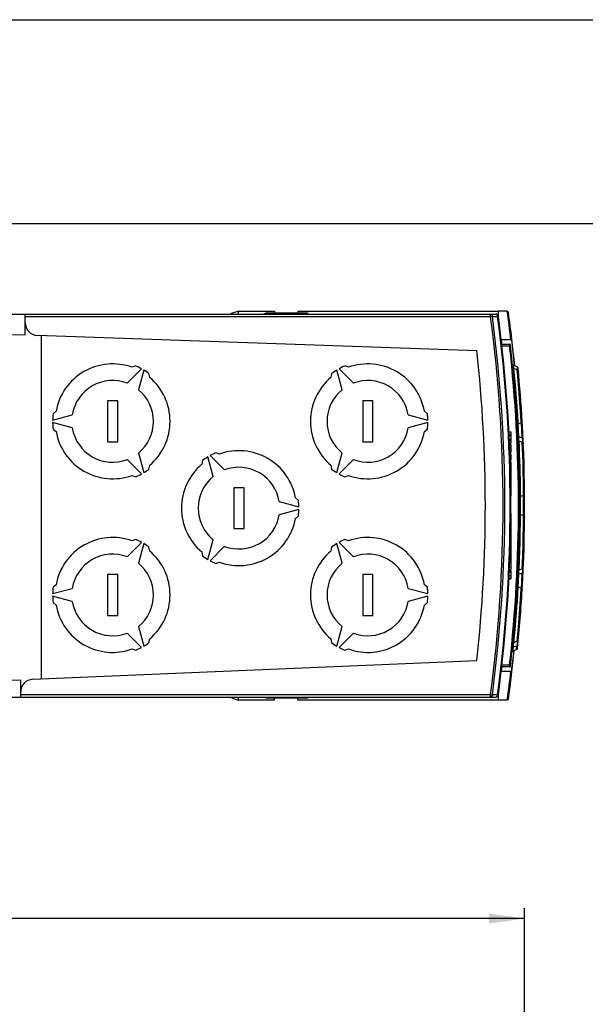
# Model space of a CAD drawing. Extents: x 0 to 594, y 0 to 420.
# Tile 13 of 26: x 290 to 346, y 324 to 420. Entities that reach past the tile are written whole.
import ezdxf

# ---------------------------------------------------------------- set-up
doc = ezdxf.new("R2010")
doc.units = 0
doc.header["$LTSCALE"] = 32.67
doc.layers.get('0').update_dxf_attribs({"linetype": 'CONTINUOUS'})
doc.styles.get("Standard").update_dxf_attribs({"font": 'txt', "width": 0.8})
doc.dimstyles.get("Standard").update_dxf_attribs({"dimtxt": 2.5, "dimasz": 2.5, "dimexe": 1.25, "dimexo": 0.625, "dimtad": 1, "dimcen": 2.5, "dimazin": 3, "dimtfac": 1, "dimtmove": 0, "dimatfit": 3})

# ---------------------------------------------------------------- blocks, each defined once
blk = doc.blocks.new('_FILLED')
at = {"color": 0, "linetype": 'BYBLOCK'}
blk.add_solid([(0, 0), (-1, 0.143), (-1, -0.143)], dxfattribs=at)
blk = doc.blocks.new('*D12')
at = {"color": 2, "linetype": 'CONTINUOUS'}
for p, q in [((237.095, 323.054), (237.095, 332.97)), ((339.647, 278.639), (339.647, 332.97)), ((237.095, 331.97), (288.371, 331.97)), ((339.647, 331.97), (288.371, 331.97))]:
    blk.add_line(p, q, dxfattribs=at)
at = {"color": 2, "linetype": 'CONTINUOUS', "xscale": 3.5, "yscale": 3.5, "zscale": 3.5, "rotation": 180}
blk.add_blockref('_FILLED', (237.095, 331.97), dxfattribs=at)
at = {"color": 2, "linetype": 'CONTINUOUS', "xscale": 3.5, "yscale": 3.5, "zscale": 3.5}
blk.add_blockref('_FILLED', (339.647, 331.97), dxfattribs=at)
at = {"color": 5, "linetype": 'CONTINUOUS', "width": 0.8}
blk.add_text('205', height=3.5, dxfattribs=at).set_placement((282.881, 332.845))

msp = doc.modelspace()

# ---------------------------------------------------------------- linework, layer by layer
at = {"color": 7, "linetype": 'CONTINUOUS'}
for p, q in [((0, 420), (594, 420)), ((573, 400), (21, 400)), ((237.095, 391.162), (336.826, 391.162)), ((290.737, 389.127), (290.737, 391.162)), ((310.94, 391.25), (311.595, 391.468)), ((310.94, 391.162), (310.94, 391.25)), ((311.595, 391.468), (315.145, 391.468)), ((311.595, 391.468), (311.595, 391.162)), ((314.143, 391.218), (314.353, 391.288)), ((314.143, 391.218), (314.143, 391.162)), ((314.353, 391.288), (318.237, 391.288)), ((314.353, 391.288), (314.353, 391.162)), ((315.145, 391.468), (315.145, 391.288)), ((317.445, 391.468), (337.095, 391.468)), ((317.445, 391.468), (317.445, 391.288)), ((318.237, 391.288), (318.236, 391.162)), ((318.446, 391.218), (318.237, 391.288)), ((318.446, 391.162), (318.446, 391.218)), ((337.095, 390.762), (337.095, 391.468)), ((337.941, 391.464), (337.095, 391.464)), ((337.941, 391.464), (338.056, 391.363)), ((289.345, 389.176), (290.737, 389.127)), ((334.964, 387.583), (291.919, 389.086)), ((338.376, 388.662), (337.335, 388.662)), ((337.387, 388.212), (338.163, 388.212)), ((300.714, 384.402), (302.123, 385.812)), ((301.559, 386.084), (301.196, 385.956)), ((321.466, 385.812), (322.876, 384.402)), ((322.393, 385.956), (322.031, 386.084)), ((338.902, 386.005), (338.558, 386.13)), ((338.93, 385.705), (338.588, 385.83)), ((302.34, 385.687), (301.824, 383.761)), ((302.928, 384.956), (302.858, 385.334)), ((320.732, 385.334), (320.661, 384.956)), ((321.766, 383.761), (321.25, 385.687)), ((298.795, 382.662), (298.795, 378.662)), ((299.795, 382.662), (298.795, 382.662)), ((299.795, 378.662), (299.795, 382.662)), ((324.795, 382.662), (323.795, 382.662)), ((323.795, 382.662), (323.795, 378.662)), ((324.795, 378.662), (324.795, 382.662)), ((293.421, 380.787), (295.346, 381.303)), ((293.759, 381.662), (293.468, 381.412)), ((328.243, 381.303), (330.168, 380.787)), ((330.122, 381.412), (329.83, 381.662)), ((295.346, 380.022), (293.421, 380.537)), ((330.168, 380.537), (328.243, 380.022)), ((339.306, 380.503), (339.026, 380.401)), ((339.406, 380.628), (339.403, 380.641)), ((293.468, 379.912), (293.759, 379.662)), ((329.83, 379.662), (330.122, 379.912)), ((338.095, 379.652), (338.295, 379.652)), ((338.105, 379.374), (338.295, 379.374)), ((338.108, 379.29), (338.295, 379.29)), ((338.295, 379.652), (338.295, 378.532)), ((298.795, 378.662), (299.795, 378.662)), ((323.795, 378.662), (324.795, 378.662)), ((338.122, 378.903), (338.295, 378.903)), ((338.125, 378.828), (338.295, 378.828)), ((338.135, 378.532), (338.295, 378.532)), ((338.141, 378.386), (338.295, 378.386)), ((338.295, 378.386), (338.295, 377.579)), ((339.417, 378.612), (339.097, 378.728)), ((301.824, 377.564), (302.34, 375.638)), ((309.141, 375.261), (308.625, 377.187)), ((308.842, 377.312), (310.251, 375.902)), ((309.769, 377.456), (309.406, 377.584)), ((321.25, 375.638), (321.766, 377.564)), ((338.16, 377.839), (338.295, 377.839)), ((338.17, 377.579), (338.295, 377.579)), ((338.175, 377.447), (338.295, 377.447)), ((338.18, 377.296), (338.295, 377.296)), ((338.295, 377.447), (338.295, 376.835)), ((302.123, 375.513), (300.714, 376.923)), ((302.858, 375.991), (302.928, 376.369)), ((308.107, 376.834), (308.037, 376.456)), ((320.661, 376.369), (320.732, 375.991)), ((322.876, 376.923), (321.466, 375.513)), ((338.202, 376.835), (338.295, 376.835)), ((338.208, 376.691), (338.295, 376.691)), ((338.295, 376.691), (338.295, 375.649)), ((301.196, 375.369), (301.559, 375.241)), ((322.031, 375.241), (322.393, 375.369)), ((338.237, 375.81), (338.295, 375.81)), ((338.245, 375.642), (338.295, 375.642)), ((338.258, 375.365), (338.295, 375.365)), ((338.272, 375.126), (338.295, 375.126)), ((338.295, 375.642), (338.295, 375.365)), ((338.295, 375.35), (338.295, 375.131)), ((338.295, 375.126), (338.295, 374.626)), ((312.17, 374.162), (311.17, 374.162)), ((311.17, 374.162), (311.17, 370.162)), ((312.17, 370.162), (312.17, 374.162)), ((338.276, 374.85), (338.295, 374.85)), ((338.279, 374.242), (338.295, 374.242)), ((338.28, 374.611), (338.295, 374.611)), ((338.28, 374.334), (338.295, 374.334)), ((338.295, 374.611), (338.295, 373.607)), ((338.278, 374.145), (338.295, 374.145)), ((338.295, 373.6), (338.295, 373.347)), ((339.544, 373.408), (339.244, 373.299)), ((315.619, 372.803), (317.544, 372.287)), ((317.497, 372.912), (317.206, 373.162)), ((317.544, 372.037), (315.619, 371.522)), ((317.206, 371.162), (317.497, 371.412)), ((338.295, 371.658), (338.295, 371.06)), ((339.544, 371.417), (339.244, 371.526)), ((338.282, 370.385), (338.295, 370.385)), ((338.282, 370.351), (338.295, 370.351)), ((338.295, 371.035), (338.295, 370.598)), ((338.295, 370.583), (338.295, 370.369)), ((338.295, 370.351), (338.295, 368.389)), ((311.17, 370.162), (312.17, 370.162)), ((338.257, 369.372), (338.295, 369.372)), ((338.272, 369.693), (338.295, 369.693)), ((338.278, 370.074), (338.295, 370.074)), ((300.714, 367.402), (302.123, 368.812)), ((301.559, 369.084), (301.196, 368.956)), ((302.34, 368.687), (301.824, 366.761)), ((308.625, 367.138), (309.141, 369.064)), ((310.251, 368.423), (308.842, 367.013)), ((321.766, 366.761), (321.25, 368.687)), ((321.466, 368.812), (322.876, 367.402)), ((322.393, 368.956), (322.031, 369.084)), ((338.218, 368.389), (338.295, 368.389)), ((302.928, 367.956), (302.858, 368.334)), ((308.037, 367.869), (308.107, 367.491)), ((320.732, 368.334), (320.661, 367.956)), ((338.203, 367.461), (338.295, 367.461)), ((338.213, 367.626), (338.295, 367.626)), ((338.216, 368.342), (338.295, 368.342)), ((338.221, 367.902), (338.295, 367.902)), ((338.224, 368.178), (338.295, 368.178)), ((338.295, 368.342), (338.295, 368.186)), ((338.295, 368.178), (338.295, 367.902)), ((338.295, 367.894), (338.295, 366.156)), ((309.406, 366.741), (309.769, 366.869)), ((338.141, 366.443), (338.295, 366.443)), ((338.154, 366.77), (338.295, 366.77)), ((338.179, 367.055), (338.295, 367.055)), ((338.186, 367.185), (338.295, 367.185)), ((299.795, 365.662), (298.795, 365.662)), ((298.795, 365.662), (298.795, 361.662)), ((299.795, 361.662), (299.795, 365.662)), ((324.795, 365.662), (323.795, 365.662)), ((323.795, 365.662), (323.795, 361.662)), ((324.795, 361.662), (324.795, 365.662)), ((338.126, 366.045), (338.295, 366.045)), ((338.13, 366.156), (338.295, 366.156)), ((338.295, 366.045), (338.295, 365.24)), ((339.417, 366.213), (339.097, 366.097)), ((293.759, 364.662), (293.468, 364.412)), ((330.122, 364.412), (329.83, 364.662)), ((338.094, 365.24), (338.295, 365.24)), ((338.096, 365.289), (338.295, 365.289)), ((293.421, 363.787), (295.346, 364.303)), ((328.243, 364.303), (330.168, 363.787)), ((339.306, 364.322), (339.026, 364.424)), ((339.4, 364.174), (339.406, 364.197)), ((295.346, 363.022), (293.421, 363.537)), ((293.468, 362.912), (293.759, 362.662)), ((330.168, 363.537), (328.243, 363.022)), ((329.83, 362.662), (330.122, 362.912)), ((298.795, 361.662), (299.795, 361.662)), ((323.795, 361.662), (324.795, 361.662)), ((302.123, 358.513), (300.714, 359.923)), ((301.824, 360.564), (302.34, 358.638)), ((321.25, 358.638), (321.766, 360.564)), ((322.876, 359.923), (321.466, 358.513)), ((302.858, 358.991), (302.928, 359.369)), ((320.661, 359.369), (320.732, 358.991)), ((338.93, 359.119), (338.588, 358.995)), ((301.196, 358.369), (301.559, 358.241)), ((322.031, 358.241), (322.393, 358.369)), ((338.508, 358.195), (338.853, 358.32)), ((291.467, 355.398), (334.965, 357.257)), ((338.376, 356.162), (337.338, 356.162)), ((338.163, 356.612), (337.39, 356.612)), ((289.345, 355.307), (290.295, 355.347)), ((290.295, 353.662), (290.295, 355.347)), ((337.095, 353.357), (337.095, 354.061)), ((237.095, 353.662), (336.826, 353.662)), ((310.94, 353.662), (310.94, 353.575)), ((310.94, 353.575), (311.595, 353.357)), ((311.595, 353.662), (311.595, 353.357)), ((315.145, 353.357), (311.595, 353.357)), ((314.143, 353.662), (314.143, 353.607)), ((314.353, 353.537), (314.143, 353.607)), ((314.353, 353.537), (314.353, 353.662)), ((318.237, 353.537), (314.353, 353.537)), ((315.145, 353.357), (315.145, 353.537)), ((317.445, 353.357), (317.445, 353.537)), ((337.095, 353.357), (317.445, 353.357)), ((318.236, 353.662), (318.237, 353.537)), ((318.237, 353.537), (318.446, 353.607)), ((318.446, 353.607), (318.446, 353.662)), ((337.941, 353.361), (337.095, 353.361)), ((338.056, 353.462), (337.941, 353.361))]:
    msp.add_line(p, q, dxfattribs=at)
at = {"color": 9, "linetype": 'CONTINUOUS'}
for p, q in [((336.31, 390.912), (290.737, 390.912)), ((336.308, 390.912), (336.308, 391.162)), ((336.483, 390.936), (336.308, 390.912)), ((336.483, 390.936), (337.001, 390.936)), ((337.001, 390.936), (336.983, 391.024)), ((337.074, 390.945), (337.001, 390.936)), ((292.345, 355.435), (292.345, 389.071)), ((338.174, 388.012), (337.41, 388.012)), ((338.163, 388.212), (338.174, 388.012)), ((338.273, 388.024), (338.174, 388.012)), ((338.584, 385.839), (338.571, 385.915)), ((338.651, 385.198), (338.588, 385.83)), ((338.77, 383.899), (338.651, 385.198)), ((338.987, 385.052), (338.93, 385.705)), ((339.048, 384.313), (338.987, 385.052)), ((338.822, 383.279), (338.77, 383.899)), ((339.117, 383.421), (339.048, 384.313)), ((338.873, 382.647), (338.822, 383.279)), ((339.184, 382.483), (339.117, 383.421)), ((338.918, 382.043), (338.873, 382.647)), ((338.972, 381.255), (338.918, 382.043)), ((339.269, 381.159), (339.184, 382.483)), ((339.016, 380.566), (338.972, 381.255)), ((339.306, 380.503), (339.269, 381.159)), ((339.039, 379.893), (339.01, 380.391)), ((339.026, 380.401), (339.016, 380.566)), ((339.396, 379.068), (339.322, 380.504)), ((339.082, 379.078), (339.039, 379.893)), ((339.396, 379.068), (339.082, 379.078)), ((338.143, 378.327), (338.295, 378.327)), ((338.151, 378.112), (338.295, 378.112)), ((339.126, 378.094), (339.097, 378.728)), ((339.155, 377.372), (339.126, 378.094)), ((339.419, 378.667), (339.413, 378.612)), ((339.443, 377.956), (339.417, 378.612)), ((339.424, 378.773), (339.419, 378.667)), ((339.421, 378.883), (339.424, 378.773)), ((339.45, 378.592), (339.46, 378.597)), ((339.461, 378.597), (339.496, 378.634)), ((339.496, 378.634), (339.507, 378.678)), ((338.157, 377.94), (338.295, 377.94)), ((338.187, 377.216), (338.295, 377.216)), ((339.176, 376.795), (339.155, 377.372)), ((339.486, 376.632), (339.443, 377.956)), ((338.195, 377.028), (338.295, 377.028)), ((338.201, 376.578), (338.295, 376.578)), ((338.217, 376.25), (338.295, 376.25)), ((339.195, 376.175), (339.176, 376.795)), ((339.211, 375.545), (339.195, 376.175)), ((339.509, 375.694), (339.486, 376.632)), ((338.232, 375.921), (338.295, 375.921)), ((338.26, 375.333), (338.295, 375.333)), ((338.265, 375.231), (338.295, 375.231)), ((338.272, 375.16), (338.295, 375.16)), ((339.224, 374.942), (339.211, 375.545)), ((339.527, 374.802), (339.509, 375.694)), ((338.276, 374.819), (338.295, 374.819)), ((338.278, 374.725), (338.295, 374.725)), ((338.279, 374.643), (338.295, 374.643)), ((339.236, 374.153), (339.224, 374.942)), ((339.243, 373.464), (339.236, 374.153)), ((339.537, 374.064), (339.527, 374.802)), ((338.278, 374.068), (338.295, 374.068)), ((339.245, 372.029), (339.243, 373.464)), ((339.544, 373.408), (339.537, 374.064)), ((339.237, 370.794), (339.245, 372.029)), ((339.541, 371.116), (339.548, 372.047)), ((339.223, 369.805), (339.237, 370.794)), ((339.531, 370.29), (339.541, 371.116)), ((339.494, 368.496), (339.516, 369.433)), ((339.516, 369.433), (339.531, 370.29)), ((338.225, 368.562), (338.295, 368.562)), ((338.241, 368.973), (338.295, 368.973)), ((339.468, 367.605), (339.494, 368.496)), ((338.218, 367.72), (338.295, 367.72)), ((338.22, 367.815), (338.295, 367.815)), ((338.221, 367.869), (338.295, 367.869)), ((339.137, 366.99), (339.177, 368.076)), ((339.443, 366.868), (339.468, 367.605)), ((339.417, 366.213), (339.443, 366.868)), ((338.107, 365.58), (338.295, 365.58)), ((338.121, 365.933), (338.295, 365.933)), ((339.039, 364.931), (339.082, 365.747)), ((339.082, 365.747), (339.396, 365.757)), ((339.358, 364.986), (339.396, 365.757)), ((339.414, 365.863), (339.396, 365.757)), ((339.413, 366.212), (339.421, 366.131)), ((339.423, 365.994), (339.414, 365.863)), ((339.421, 366.131), (339.423, 365.994)), ((339.01, 364.434), (339.039, 364.931)), ((339.322, 364.312), (339.358, 364.986)), ((338.938, 363.068), (338.986, 363.789)), ((338.986, 363.789), (339.026, 364.424)), ((339.184, 362.339), (339.269, 363.666)), ((339.269, 363.666), (339.306, 364.322)), ((338.896, 362.49), (338.938, 363.068)), ((338.797, 361.239), (338.849, 361.869)), ((338.849, 361.869), (338.896, 362.49)), ((339.117, 361.401), (339.184, 362.339)), ((338.745, 360.634), (338.797, 361.239)), ((339.048, 360.508), (339.117, 361.401)), ((338.651, 359.628), (338.745, 360.634)), ((338.93, 359.119), (338.987, 359.772)), ((338.987, 359.772), (339.048, 360.508)), ((338.519, 359.031), (338.507, 359.048)), ((338.563, 358.806), (338.574, 358.865)), ((338.574, 358.865), (338.588, 358.931)), ((338.588, 358.931), (338.605, 359.001)), ((338.911, 359.085), (338.605, 359.001)), ((338.904, 358.739), (338.888, 358.684)), ((338.914, 358.833), (338.904, 358.739)), ((338.914, 359.121), (338.911, 359.085)), ((338.911, 359.085), (338.916, 358.954)), ((338.916, 358.954), (338.914, 358.833)), ((338.508, 358.195), (338.548, 358.591)), ((338.548, 358.591), (338.888, 358.684)), ((338.853, 358.32), (338.888, 358.684)), ((337.414, 356.812), (338.174, 356.812)), ((338.174, 356.812), (338.163, 356.612)), ((338.174, 356.812), (338.273, 356.801)), ((290.295, 353.912), (336.31, 353.912)), ((336.308, 353.912), (336.483, 353.889)), ((336.308, 353.662), (336.308, 353.912)), ((337.001, 353.889), (336.483, 353.889)), ((337.001, 353.889), (337.074, 353.88))]:
    msp.add_line(p, q, dxfattribs=at)
for points in [[(336.308, 391.162), (336.371, 391.146), (336.426, 391.097), (336.465, 391.024), (336.483, 390.936)], [(336.983, 391.024), (336.944, 391.097), (336.889, 391.146), (336.826, 391.162)], [(338.555, 386.033), (338.552, 386.076), (338.551, 386.107), (338.553, 386.125), (338.558, 386.13)], [(338.571, 385.915), (338.562, 385.979), (338.555, 386.033)], [(338.902, 386.005), (338.914, 385.979), (338.923, 385.913)], [(338.923, 385.913), (338.93, 385.812), (338.933, 385.704)], [(339.082, 379.078), (339.031, 379.101), (338.997, 379.137), (338.983, 379.182)], [(339.073, 378.93), (339.074, 378.983), (339.076, 379.033), (339.082, 379.078)], [(339.494, 378.962), (339.48, 379.007), (339.446, 379.044), (339.396, 379.068)], [(339.396, 379.068), (339.411, 378.984), (339.421, 378.883)], [(339.079, 378.817), (339.075, 378.874), (339.073, 378.93)], [(339.087, 378.734), (339.084, 378.758), (339.079, 378.817)], [(339.548, 372.047), (339.548, 372.769), (339.545, 373.408)], [(339.177, 368.076), (339.195, 368.672), (339.223, 369.805)], [(339.097, 366.097), (339.099, 366.154), (339.137, 366.99)], [(338.983, 365.643), (338.996, 365.687), (339.031, 365.724), (339.082, 365.747)], [(339.074, 365.933), (339.082, 366.042), (339.088, 366.091)], [(339.082, 365.747), (339.074, 365.835), (339.074, 365.933)], [(339.396, 365.757), (339.445, 365.78), (339.48, 365.817), (339.494, 365.863)], [(339.507, 366.147), (339.496, 366.19), (339.462, 366.227), (339.46, 366.228)], [(338.548, 358.591), (338.544, 358.608), (338.543, 358.634), (338.545, 358.667), (338.548, 358.707), (338.555, 358.753), (338.563, 358.806)], [(338.588, 358.995), (338.59, 359.013), (338.651, 359.628)], [(338.888, 358.684), (338.936, 358.711), (338.97, 358.754), (338.986, 358.807)], [(339.009, 359.039), (338.998, 359.056), (338.964, 359.072), (338.911, 359.085)], [(338.45, 358.469), (338.466, 358.521), (338.5, 358.564), (338.548, 358.591)], [(336.483, 353.889), (336.465, 353.801), (336.426, 353.728), (336.371, 353.679), (336.308, 353.662)], [(336.826, 353.662), (336.889, 353.679), (336.944, 353.728), (336.983, 353.801), (337.001, 353.889)]]:
    msp.add_lwpolyline(points, dxfattribs=at)
at = {"color": 7, "linetype": 'CONTINUOUS'}
for points in [[(338.588, 385.83), (338.54, 385.858), (338.506, 385.902), (338.49, 385.957)], [(338.93, 385.705), (338.978, 385.677), (339.012, 385.633), (339.028, 385.579)], [(339.026, 380.401), (338.973, 380.367), (338.937, 380.315), (338.927, 380.251)], [(339.306, 380.503), (339.36, 380.536), (339.395, 380.589), (339.405, 380.653)], [(339.097, 378.728), (339.047, 378.758), (339.013, 378.805), (338.998, 378.862)], [(339.417, 378.612), (339.467, 378.582), (339.502, 378.535), (339.516, 378.477)], [(339.244, 373.299), (339.192, 373.267), (339.157, 373.217), (339.145, 373.157)], [(339.544, 373.408), (339.595, 373.439), (339.63, 373.489), (339.642, 373.55)], [(339.244, 371.526), (339.192, 371.558), (339.157, 371.607), (339.145, 371.668)], [(339.544, 371.417), (339.595, 371.386), (339.63, 371.336), (339.642, 371.275)], [(339.097, 366.097), (339.047, 366.067), (339.013, 366.02), (338.998, 365.963)], [(339.417, 366.213), (339.467, 366.243), (339.502, 366.29), (339.516, 366.348)], [(339.026, 364.424), (338.973, 364.458), (338.937, 364.51), (338.927, 364.574)], [(339.306, 364.322), (339.36, 364.289), (339.395, 364.236), (339.405, 364.172)], [(338.588, 358.995), (338.54, 358.967), (338.506, 358.923), (338.49, 358.868)], [(338.93, 359.119), (338.978, 359.148), (339.012, 359.192), (339.028, 359.246)], [(338.41, 358.069), (338.426, 358.123), (338.461, 358.167), (338.508, 358.195)], [(338.853, 358.32), (338.9, 358.348), (338.935, 358.392), (338.951, 358.446)]]:
    msp.add_lwpolyline(points, dxfattribs=at)
at = {"color": 9, "linetype": 'CONTINUOUS'}
for centre, radius, start, end in [((197.297, 372.412), 140.237, 352.41955, 7.58045), ((197.297, 372.412), 140.413, 352.41945, 7.58055), ((197.297, 372.412), 140.927, 352.44726, 7.55274), ((199.222, 372.412), 139.825, 353.59429, 6.40571)]:
    msp.add_arc(centre, radius, start, end, dxfattribs=at)
at = {"color": 7, "linetype": 'CONTINUOUS'}
for centre, radius, start, end in [((336.826, 390.912), 0.25, 7.55274, 90), ((197.297, 372.412), 141, 352.44726, 7.55274), ((199.345, 372.412), 139.9, 6.67023, 7.82667), ((199.345, 372.412), 140, 5.61427, 7.77958), ((291.962, 390.31), 1.225, 180, 268), ((199.345, 372.412), 138.978, 6.52821, 6.71467), ((199.345, 372.412), 139.978, 5.61904, 6.66647), ((338.163, 388.112), 0.1, 6.44695, 90), ((199.222, 372.412), 139.925, 353.55305, 6.44695), ((197.297, 372.412), 138.5, 353.71777, 6.2885), ((299.295, 380.662), 5.625, 70.24035, 169.75965), ((299.295, 380.662), 5.875, 61.21915, 67.33437), ((324.295, 380.662), 5.875, 112.66563, 118.78085), ((324.295, 380.662), 5.625, 10.24035, 109.75965), ((338.61, 386.271), 0.15, 185.678, 250), ((338.85, 385.864), 0.15, 5.50288, 70), ((199.222, 372.412), 140.425, 3.36404, 5.50288), ((299.295, 380.662), 5.875, 52.66563, 58.78085), ((299.295, 380.662), 5.625, 310.24035, 49.75965), ((324.295, 380.662), 5.625, 130.24035, 229.75965), ((324.295, 380.662), 5.875, 121.21915, 127.33437), ((299.295, 380.662), 4, 69.21989, 170.78011), ((324.295, 380.662), 4, 9.21989, 110.78011), ((299.295, 380.662), 4, 309.21989, 50.78011), ((324.295, 380.662), 4, 129.21989, 230.78011), ((299.295, 380.662), 5.875, 172.66563, 178.78085), ((324.295, 380.662), 5.875, 1.21915, 7.33437), ((299.295, 380.662), 5.875, 181.21915, 187.33437), ((299.295, 380.662), 4, 189.21989, 290.78011), ((324.295, 380.662), 4, 249.21989, 350.78011), ((324.295, 380.662), 5.875, 352.66563, 358.78085), ((199.222, 372.412), 140.425, 356.64639, 3.3536), ((299.295, 380.662), 5.625, 190.24035, 289.75965), ((324.295, 380.662), 5.625, 250.24035, 349.75965), ((311.67, 372.162), 5.875, 121.21915, 127.33437), ((311.67, 372.162), 5.875, 112.66563, 118.78085), ((311.67, 372.162), 5.625, 10.24035, 109.75965), ((311.67, 372.162), 5.625, 130.24035, 229.75965), ((311.67, 372.162), 4, 9.21989, 110.78011), ((299.295, 380.662), 5.875, 292.66563, 298.78085), ((299.295, 380.662), 5.875, 301.21915, 307.33437), ((311.67, 372.162), 4, 129.21989, 230.78011), ((324.295, 380.662), 5.875, 232.66563, 238.78085), ((324.295, 380.662), 5.875, 241.21915, 247.33437), ((311.67, 372.162), 5.875, 1.21915, 7.33437), ((311.67, 372.162), 4, 249.21989, 350.78011), ((311.67, 372.162), 5.875, 352.66563, 358.78085), ((311.67, 372.162), 5.625, 250.24035, 349.75965), ((299.295, 363.662), 5.625, 70.24035, 169.75965), ((299.295, 363.662), 5.875, 61.21915, 67.33437), ((299.295, 363.662), 5.875, 52.66563, 58.78085), ((324.295, 363.662), 5.875, 121.21915, 127.33437), ((324.295, 363.662), 5.875, 112.66563, 118.78085), ((324.295, 363.662), 5.625, 10.24035, 109.75965), ((299.295, 363.662), 4, 69.21989, 170.78011), ((299.295, 363.662), 5.625, 310.24035, 49.75965), ((311.67, 372.162), 5.875, 232.66563, 238.78085), ((324.295, 363.662), 5.625, 130.24035, 229.75965), ((324.295, 363.662), 4, 9.21989, 110.78011), ((299.295, 363.662), 4, 309.21989, 50.78011), ((311.67, 372.162), 5.875, 241.21915, 247.33437), ((324.295, 363.662), 4, 129.21989, 230.78011), ((299.295, 363.662), 5.875, 172.66563, 178.78085), ((324.295, 363.662), 5.875, 1.21915, 7.33437), ((199.222, 372.412), 140.425, 354.29217, 356.63596), ((299.295, 363.662), 5.875, 181.21915, 187.33437), ((299.295, 363.662), 5.625, 190.24035, 289.75965), ((299.295, 363.662), 4, 189.21989, 290.78011), ((324.295, 363.662), 5.625, 250.24035, 349.75965), ((324.295, 363.662), 4, 249.21989, 350.78011), ((324.295, 363.662), 5.875, 352.66563, 358.78085), ((299.295, 363.662), 5.875, 301.21915, 307.33437), ((324.295, 363.662), 5.875, 232.66563, 238.78085), ((299.295, 363.662), 5.875, 292.66563, 298.78085), ((324.295, 363.662), 5.875, 241.21915, 247.33437), ((199.345, 372.412), 140, 352.22042, 354.17919), ((199.345, 372.412), 139.978, 353.33353, 354.17642), ((338.61, 358.554), 0.15, 152.88144, 174.3219), ((199.345, 372.412), 138.978, 353.28533, 353.47179), ((199.345, 372.412), 139.9, 352.17332, 353.32977), ((338.163, 356.712), 0.1, 270, 353.55305), ((291.52, 354.174), 1.225, 92.44766, 180), ((336.826, 353.912), 0.25, 270, 352.44726)]:
    msp.add_arc(centre, radius, start, end, dxfattribs=at)

# ---------------------------------------------------------------- dimensions: what is measured, and where the dimension line sits
at = {"color": 2, "linetype": 'CONTINUOUS'}
dim = msp.add_linear_dim(base=(339.647, 331.97), p1=(237.095, 323.054), p2=(339.647, 278.639), dimstyle='Standard', dxfattribs=at)
dim.commit()
dim.dimension.update_dxf_attribs({"geometry": '*D12', "text_midpoint": (287.081, 334.595), "dimtype": 128})

doc.saveas('drawing.dxf')
